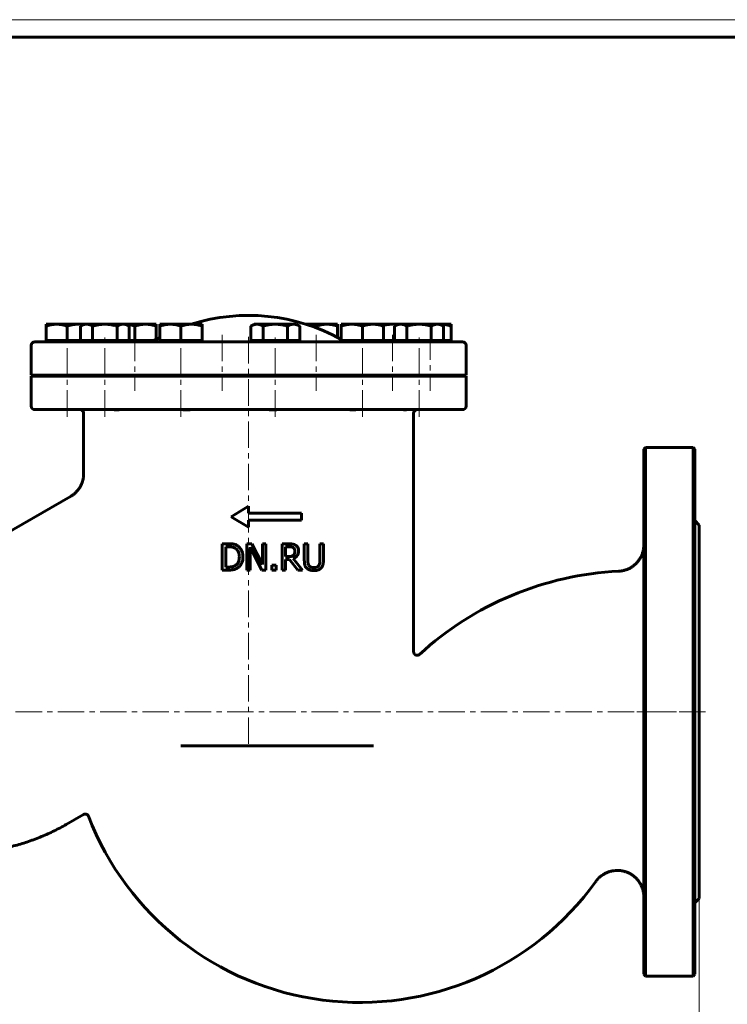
# Model space of a CAD drawing. Header units: millimetres. Extents: x 0 to 594, y 0 to 420.
# Tile 3 of 4: x 126 to 326, y 141 to 420. Entities that reach past the tile are written whole.
import ezdxf

# ---------------------------------------------------------------- set-up
doc = ezdxf.new("R2010")
doc.units = ezdxf.units.MM
for name, pattern in [('K5LT_AXLED', [12, 7.5, -1.5, 1.5, -1.5]), ('K5LT_BASIC', [0]), ('K5LT_THIN', [0])]:
    doc.linetypes.add(name, pattern=pattern)
doc.layers.add('Системный слой', color=7, linetype='Continuous')
doc.layers.add('Системный слой (1)', color=7, linetype='Continuous', true_color=0x6c6c6c)
doc.styles.add('KDIMTEXTSTYLE', font='GOST_AU.SHX', dxfattribs={"width": 0.96, "oblique": 15, "height": 5})
doc.styles.add('KTEXTSTYLE', font='GOST_AU.SHX', dxfattribs={"width": 0.56, "height": 5})
doc.dimstyles.new('KDIMSTYLE (0.50)', dxfattribs={"dimtxt": 5, "dimasz": 1, "dimexe": 2, "dimexo": 0, "dimgap": 1, "dimtad": 1, "dimlfac": 2, "dimtxsty": 'KDIMTEXTSTYLE', "dimsah": 1, "dimcen": 0, "dimdle": 1, "dimadec": 0, "dimazin": 0, "dimtfac": 0.667, "dimtmove": 0, "dimatfit": 3, "dimfxl": 1, "dimtvp": 1, "dimtolj": 1, "dimtzin": 0, "dimarcsym": 0})

# ---------------------------------------------------------------- blocks, each defined once
blk = doc.blocks.new('U12')
at = {"layer": 'Системный слой (1)', "color": 143, "linetype": 'K5LT_BASIC', "lineweight": 60, "true_color": 0x33acca}
for p, q in [((302.67, 223.56), (302.67, 298.06)), ((302.67, 149.06), (302.67, 223.56))]:
    blk.add_line(p, q, dxfattribs=at)
blk = doc.blocks.new('U15')
at = {"layer": 'Системный слой (1)', "color": 143, "linetype": 'K5LT_BASIC', "lineweight": 60, "true_color": 0x33acca}
for p, q in [((317.17, 298.06), (317.17, 223.56)), ((317.17, 223.56), (317.17, 149.06))]:
    blk.add_line(p, q, dxfattribs=at)
blk = doc.blocks.new('U17')
at = {"layer": 'Системный слой (1)', "color": 143, "linetype": 'K5LT_BASIC', "lineweight": 60, "true_color": 0x33acca}
for p, q in [((318.42, 223.56), (318.42, 276.56)), ((318.42, 170.56), (318.42, 223.56))]:
    blk.add_line(p, q, dxfattribs=at)
blk = doc.blocks.new('U18')
at = {"layer": 'Системный слой (1)', "color": 143, "linetype": 'K5LT_BASIC', "lineweight": 60, "true_color": 0x33acca}
for p, q in [((156.57, 333.46), (155.77, 333.55)), ((157.39, 333.29), (156.57, 333.46)), ((158.28, 333.03), (157.39, 333.29))]:
    blk.add_line(p, q, dxfattribs=at)
blk = doc.blocks.new('U19')
at = {"layer": 'Системный слой (1)', "color": 143, "linetype": 'K5LT_BASIC', "lineweight": 60, "true_color": 0x33acca}
for p, q in [((143.12, 309.31), (143.06, 309.31)), ((143.06, 309.31), (143.06, 309.31)), ((143.15, 309.31), (143.12, 309.31)), ((143.16, 309.31), (143.15, 309.31)), ((143.17, 309.31), (143.16, 309.31)), ((143.27, 309.3), (143.17, 309.31)), ((143.17, 309.31), (143.17, 309.31)), ((143.31, 309.3), (143.27, 309.3)), ((143.33, 309.3), (143.31, 309.3)), ((143.34, 309.29), (143.33, 309.3)), ((143.35, 309.29), (143.34, 309.29)), ((143.39, 309.29), (143.35, 309.29)), ((143.35, 309.29), (143.35, 309.29)), ((143.4, 309.29), (143.39, 309.29)), ((143.41, 309.29), (143.4, 309.29)), ((143.42, 309.29), (143.41, 309.29)), ((143.44, 309.29), (143.42, 309.29)), ((143.42, 309.29), (143.42, 309.29)), ((143.42, 309.29), (143.42, 309.29)), ((143.42, 309.29), (143.42, 309.29)), ((143.45, 309.29), (143.44, 309.29)), ((143.46, 309.29), (143.45, 309.29)), ((143.45, 309.29), (143.45, 309.29)), ((143.46, 309.31), (143.49, 309.31)), ((143.46, 309.28), (143.46, 309.29)), ((143.46, 309.29), (143.46, 309.29)), ((143.46, 309.29), (143.46, 309.29)), ((143.47, 309.28), (143.46, 309.28)), ((143.46, 309.28), (143.46, 309.28)), ((143.48, 309.28), (143.47, 309.28)), ((143.47, 309.28), (143.47, 309.28)), ((143.47, 309.28), (143.47, 309.28)), ((143.47, 309.28), (143.47, 309.28)), ((143.47, 309.28), (143.47, 309.28)), ((143.47, 309.28), (143.47, 309.28)), ((143.47, 309.28), (143.47, 309.28)), ((143.47, 309.28), (143.47, 309.28)), ((143.47, 309.28), (143.47, 309.28)), ((143.47, 309.28), (143.47, 309.28)), ((143.47, 309.28), (143.47, 309.28)), ((143.47, 309.28), (143.47, 309.28)), ((143.49, 309.29), (143.48, 309.28)), ((143.48, 309.28), (143.48, 309.28)), ((143.48, 309.28), (143.48, 309.28)), ((143.48, 309.28), (143.48, 309.28)), ((143.48, 309.28), (143.48, 309.28)), ((143.48, 309.28), (143.48, 309.28)), ((143.48, 309.28), (143.48, 309.28)), ((143.48, 309.28), (143.48, 309.28)), ((143.48, 309.28), (143.48, 309.28)), ((143.49, 309.31), (143.51, 309.3)), ((143.5, 309.29), (143.49, 309.29)), ((143.49, 309.29), (143.49, 309.29)), ((143.49, 309.29), (143.49, 309.29)), ((143.49, 309.29), (143.49, 309.29)), ((143.51, 309.29), (143.5, 309.29)), ((143.51, 309.3), (143.52, 309.3)), ((143.52, 309.29), (143.51, 309.29)), ((143.52, 309.3), (143.52, 309.29)), ((143.52, 309.29), (143.52, 309.29)), ((143.52, 309.29), (143.52, 309.29)), ((143.52, 309.29), (143.52, 309.29)), ((143.52, 309.29), (143.52, 309.29))]:
    blk.add_line(p, q, dxfattribs=at)
blk = doc.blocks.new('U20')
at = {"layer": 'Системный слой (1)', "color": 143, "linetype": 'K5LT_BASIC', "lineweight": 60, "true_color": 0x33acca}
for start, end in [(60.9822, 107.4752), (117.7254, 120.5102)]:
    blk.add_arc((190.55, 281.9), 54.17, start, end, dxfattribs=at)
blk = doc.blocks.new('U21')
at = {"layer": 'Системный слой (1)', "color": 143, "linetype": 'K5LT_BASIC', "lineweight": 60, "true_color": 0x33acca}
for p, q in [((128.85, 318.81), (225.16, 318.81)), ((225.16, 318.81), (252.25, 318.81))]:
    blk.add_line(p, q, dxfattribs=at)
blk = doc.blocks.new('U22')
at = {"layer": 'Системный слой (1)', "color": 143, "linetype": 'K5LT_BASIC', "lineweight": 60, "true_color": 0x33acca}
for p, q in [((231.82, 333.55), (231.36, 333.56)), ((232.28, 333.52), (231.82, 333.55)), ((232.75, 333.47), (232.28, 333.52))]:
    blk.add_line(p, q, dxfattribs=at)
blk = doc.blocks.new('U23')
at = {"layer": 'Системный слой (1)', "color": 143, "linetype": 'K5LT_BASIC', "lineweight": 60, "true_color": 0x33acca}
for p, q in [((229.69, 333.43), (228.83, 333.27)), ((230.53, 333.53), (229.69, 333.43)), ((231.36, 333.56), (230.53, 333.53))]:
    blk.add_line(p, q, dxfattribs=at)
blk = doc.blocks.new('U24')
at = {"layer": 'Системный слой (1)', "color": 143, "linetype": 'K5LT_BASIC', "lineweight": 60, "true_color": 0x33acca}
for p, q in [((207.75, 333.5), (206.82, 333.56)), ((208.72, 333.32), (207.75, 333.5)), ((209.75, 333.03), (208.72, 333.32))]:
    blk.add_line(p, q, dxfattribs=at)
blk = doc.blocks.new('U25')
at = {"layer": 'Системный слой (1)', "color": 143, "linetype": 'K5LT_BASIC', "lineweight": 60, "true_color": 0x33acca}
for p, q in [((142.55, 333.55), (142.08, 333.56)), ((143.03, 333.5), (142.55, 333.55)), ((143.52, 333.43), (143.03, 333.5))]:
    blk.add_line(p, q, dxfattribs=at)
blk = doc.blocks.new('U26')
at = {"layer": 'Системный слой (1)', "color": 143, "linetype": 'K5LT_BASIC', "lineweight": 60, "true_color": 0x33acca}
for p, q in [((244.95, 333.56), (244.91, 333.56)), ((244.99, 333.56), (244.95, 333.56)), ((245.03, 333.56), (244.99, 333.56))]:
    blk.add_line(p, q, dxfattribs=at)
blk = doc.blocks.new('D4')
at = {"layer": 'Системный слой (1)'}
for points in [[(83.42, 111.71), (82.92, 112.37), (83.42, 113.03), (78.42, 112.37)], [(313.42, 111.71), (318.42, 112.37), (313.42, 113.03), (313.92, 112.37)]]:
    blk.add_hatch(color=7, dxfattribs=at).paths.add_polyline_path(points)
at = {"layer": 'Системный слой (1)', "color": 7, "linetype": 'K5LT_THIN', "lineweight": 18, "true_color": 0xffffff}
for p, q in [((78.42, 170.56), (78.42, 110.37)), ((318.42, 170.56), (318.42, 110.37)), ((78.42, 112.37), (83.42, 113.03)), ((83.42, 111.71), (78.42, 112.37)), ((83.42, 113.03), (82.92, 112.37)), ((82.92, 112.37), (83.42, 111.71)), ((313.92, 112.37), (313.42, 113.03)), ((313.42, 113.03), (318.42, 112.37)), ((318.42, 112.37), (313.42, 111.71)), ((313.42, 111.71), (313.92, 112.37))]:
    blk.add_line(p, q, dxfattribs=at)
blk.add_wipeout([(192.82, 113.37), (192.82, 120.75), (203.58, 120.75), (203.58, 113.37)]).dxf.layer = 'Системный слой (1)'
blk.add_line((78.42, 112.37), (318.42, 112.37), dxfattribs=at)
at = {"layer": 'Системный слой (1)', "color": 7, "insert": (192.82, 119.96), "char_height": 5, "attachment_point": 1, "style": 'KTEXTSTYLE'}
blk.add_mtext('\\H5.0;\\W1.000;\\Q15;\\Q15;\\W0.960;480', dxfattribs=at)
blk = doc.blocks.new('KDIMARROW_01')
at = {"layer": 'Системный слой'}
blk.add_hatch(color=0, dxfattribs=at).paths.add_polyline_path([(-5, -0.66), (0, 0), (-5, 0.66), (-4.5, 0)])
at = {"layer": 'Системный слой', "color": 0, "linetype": 'K5LT_THIN', "lineweight": 18}
for p, q in [((-4.5, 0), (-5, 0.66)), ((-5, 0.66), (0, 0)), ((0, 0), (-5, -0.66)), ((-5, -0.66), (-4.5, 0))]:
    blk.add_line(p, q, dxfattribs=at)
at = {"layer": 'Системный слой (1)', "color": 0, "linetype": 'K5LT_THIN', "lineweight": 18}
blk.add_line((190.55, 223.56), (190.05, 223.56), dxfattribs=at)
blk = doc.blocks.new('U27')
at = {"color": 7, "linetype": 'K5LT_THIN', "lineweight": 18, "true_color": 0xffffff}
blk.add_line((0, 420), (594, 420), dxfattribs=at)
at = {"color": 143, "linetype": 'K5LT_BASIC', "lineweight": 60, "true_color": 0x33acca}
blk.add_line((20, 415), (589, 415), dxfattribs=at)

msp = doc.modelspace()

# ---------------------------------------------------------------- linework, layer by layer
at = {"layer": 'Системный слой (1)', "color": 143, "linetype": 'K5LT_BASIC', "lineweight": 60, "true_color": 0x33acca}
for p, q in [((133.0755, 333.563), (136.0755, 333.563)), ((133.0755, 333.0271), (133.0755, 333.563)), ((133.0755, 328.963), (133.0755, 333.0271)), ((136.0755, 333.563), (142.0755, 333.563)), ((139.0755, 328.963), (139.0755, 333.0271)), ((142.0755, 333.563), (143.7463, 333.563)), ((143.7463, 333.563), (142.8181, 333.0271)), ((142.8181, 328.963), (142.8181, 333.0271)), ((143.7463, 333.563), (144.5502, 333.563)), ((144.5502, 333.563), (149.7463, 333.563)), ((146.2822, 328.963), (146.2822, 333.0271)), ((149.7463, 333.563), (154.9425, 333.563)), ((153.2104, 328.963), (153.2104, 333.0271)), ((154.9425, 333.563), (155.7463, 333.563)), ((155.7463, 333.563), (161.2757, 333.563)), ((155.7463, 333.563), (156.6745, 333.0271)), ((156.6745, 328.963), (156.6745, 333.0271)), ((158.2757, 328.963), (158.2757, 333.0271)), ((161.2757, 333.563), (164.2757, 333.563)), ((164.2757, 333.563), (164.2757, 333.0271)), ((164.2757, 329.2634), (164.2757, 333.0271)), ((165.3507, 333.563), (168.3507, 333.563)), ((165.3507, 333.0271), (165.3507, 333.563)), ((165.3507, 328.963), (165.3507, 333.0271)), ((168.3507, 333.563), (174.3507, 333.563)), ((171.3507, 328.963), (171.3507, 333.0271)), ((174.3507, 333.563), (177.3507, 333.563)), ((177.3507, 333.563), (177.3507, 333.0271)), ((177.3507, 328.963), (177.3507, 333.0271)), ((192.0998, 333.563), (191.1715, 333.0271)), ((191.1715, 328.963), (191.1715, 333.0271)), ((192.0998, 333.563), (192.9036, 333.563)), ((192.9036, 333.563), (198.0998, 333.563)), ((194.6357, 328.963), (194.6357, 333.0271)), ((198.0998, 333.563), (203.2959, 333.563)), ((201.5639, 328.963), (201.5639, 333.0271)), ((203.2959, 333.563), (204.0998, 333.563)), ((204.0998, 333.563), (205.028, 333.0271)), ((205.028, 328.963), (205.028, 333.0271)), ((206.8167, 333.563), (212.751, 333.563)), ((209.751, 332.5459), (209.751, 333.0271)), ((212.751, 333.563), (215.751, 333.563)), ((215.751, 333.563), (215.751, 333.0271)), ((215.751, 329.8439), (215.751, 333.0271)), ((216.8261, 333.563), (219.8261, 333.563)), ((216.8261, 333.0271), (216.8261, 333.563)), ((216.8261, 328.963), (216.8261, 333.0271)), ((219.8261, 333.563), (225.8261, 333.563)), ((222.8261, 328.963), (222.8261, 333.0271)), ((225.8261, 333.563), (228.8261, 333.563)), ((228.8261, 333.563), (231.3554, 333.563)), ((228.8261, 333.563), (228.8261, 333.0271)), ((228.8261, 328.963), (228.8261, 333.0271)), ((231.3554, 333.563), (232.9043, 333.563)), ((232.9043, 333.563), (231.9761, 333.0271)), ((231.9761, 328.963), (231.9761, 333.0271)), ((232.9043, 333.563), (233.7081, 333.563)), ((233.7081, 333.563), (238.9043, 333.563)), ((235.4402, 328.963), (235.4402, 333.0271)), ((238.9043, 333.563), (244.1004, 333.563)), ((242.3684, 328.963), (242.3684, 333.0271)), ((244.1004, 333.563), (244.9043, 333.563)), ((244.9043, 333.563), (245.8325, 333.0271)), ((244.9043, 333.563), (245.0263, 333.563)), ((245.0263, 333.563), (248.0263, 333.563)), ((245.8325, 328.963), (245.8325, 333.0271)), ((248.0263, 333.563), (248.0263, 333.0271)), ((248.0263, 328.963), (248.0263, 333.0271)), ((128.8485, 319.0629), (128.8485, 327.5629)), ((251.2533, 328.5629), (129.8485, 328.5629)), ((136.0755, 328.963), (133.0755, 328.963)), ((133.0755, 328.963), (133.0755, 328.5629)), ((139.0755, 328.963), (136.0755, 328.963)), ((142.0755, 328.963), (139.0755, 328.963)), ((142.8181, 328.963), (142.0755, 328.963)), ((144.5502, 328.963), (142.8181, 328.963)), ((143.7463, 328.963), (143.7463, 328.5629)), ((146.2822, 328.963), (144.5502, 328.963)), ((149.7463, 328.963), (146.2822, 328.963)), ((153.2104, 328.963), (149.7463, 328.963)), ((154.9425, 328.963), (153.2104, 328.963)), ((156.6745, 328.963), (154.9425, 328.963)), ((155.7463, 328.963), (155.7463, 328.5629)), ((158.2757, 328.963), (156.6745, 328.963)), ((161.2757, 328.963), (158.2757, 328.963)), ((163.7413, 328.963), (161.2757, 328.963)), ((165.3507, 328.963), (165.3507, 328.5629)), ((168.3507, 328.963), (165.3507, 328.963)), ((171.3507, 328.963), (168.3507, 328.963)), ((174.3507, 328.963), (171.3507, 328.963)), ((177.3507, 328.963), (174.3507, 328.963)), ((177.3507, 328.963), (177.3507, 328.5629)), ((192.9036, 328.963), (191.1715, 328.963)), ((192.0998, 328.963), (192.0998, 328.5629)), ((194.6357, 328.963), (192.9036, 328.963)), ((198.0998, 328.963), (194.6357, 328.963)), ((201.5639, 328.963), (198.0998, 328.963)), ((203.2959, 328.963), (201.5639, 328.963)), ((205.028, 328.963), (203.2959, 328.963)), ((204.0998, 328.963), (204.0998, 328.5629)), ((216.8261, 328.963), (216.8261, 328.5629)), ((219.8261, 328.963), (216.8261, 328.963)), ((222.8261, 328.963), (219.8261, 328.963)), ((225.8261, 328.963), (222.8261, 328.963)), ((228.8261, 328.963), (225.8261, 328.963)), ((231.3554, 328.963), (228.8261, 328.963)), ((228.8261, 328.963), (228.8261, 328.5629)), ((231.9761, 328.963), (231.3554, 328.963)), ((233.7081, 328.963), (231.9761, 328.963)), ((232.9043, 328.963), (232.9043, 328.5629)), ((235.4402, 328.963), (233.7081, 328.963)), ((238.9043, 328.963), (235.4402, 328.963)), ((242.3684, 328.963), (238.9043, 328.963)), ((244.1004, 328.963), (242.3684, 328.963)), ((245.8325, 328.963), (244.1004, 328.963)), ((244.9043, 328.963), (244.9043, 328.5629)), ((248.0263, 328.963), (245.8325, 328.963)), ((248.0263, 328.963), (248.0263, 328.5629)), ((252.2533, 319.0629), (252.2533, 327.5629)), ((128.8485, 319.0629), (252.2533, 319.0629)), ((128.8485, 310.3129), (128.8485, 318.8129)), ((135.0755, 319.0629), (135.0755, 318.8129)), ((143.0755, 319.0629), (143.0755, 318.8129)), ((145.7463, 319.0629), (145.7463, 318.8129)), ((153.7463, 319.0629), (153.7463, 318.8129)), ((154.2757, 319.0629), (154.2757, 318.8129)), ((162.2757, 319.0629), (162.2757, 318.8129)), ((167.3507, 319.0629), (167.3507, 318.8129)), ((175.3507, 319.0629), (175.3507, 318.8129)), ((179.002, 319.0629), (179.002, 318.8129)), ((186.8009, 318.8129), (186.8009, 319.0629)), ((194.0998, 319.0629), (194.0998, 318.8129)), ((202.0998, 319.0629), (202.0998, 318.8129)), ((205.751, 319.0629), (205.751, 318.8129)), ((213.751, 319.0629), (213.751, 318.8129)), ((218.8261, 319.0629), (218.8261, 318.8129)), ((226.8261, 319.0629), (226.8261, 318.8129)), ((227.3554, 319.0629), (227.3554, 318.8129)), ((234.9043, 319.0629), (234.9043, 318.8129)), ((242.9043, 319.0629), (242.9043, 318.8129)), ((246.0263, 319.0629), (246.0263, 318.8129)), ((252.2533, 310.3129), (252.2533, 318.8129)), ((129.8485, 309.3129), (251.2533, 309.3129)), ((143.7338, 291.1474), (143.7338, 308.3129)), ((237.3677, 240.5859), (237.368, 308.3129)), ((302.6739, 298.063), (303.1739, 298.563)), ((303.1739, 298.563), (303.1739, 223.563)), ((316.6739, 298.563), (303.1739, 298.563)), ((316.6739, 223.563), (316.6739, 298.563)), ((317.1739, 298.063), (316.6739, 298.563)), ((104.036, 263.8979), (139.9843, 284.6526)), ((185.5509, 278.9316), (190.5509, 281.9316)), ((190.5509, 279.9316), (190.5509, 281.9316)), ((190.5509, 279.9316), (205.5509, 279.9316)), ((205.5509, 277.9316), (205.5509, 279.9316)), ((185.5509, 278.9316), (190.5509, 275.9316)), ((190.5509, 275.9316), (190.5509, 277.9316)), ((190.5509, 277.9316), (205.5509, 277.9316)), ((318.4239, 276.563), (317.1739, 277.813)), ((183.0315, 271.274), (183.0315, 263.774)), ((184.7393, 271.274), (183.0315, 271.274)), ((191.4432, 271.274), (190.027, 271.274)), ((190.027, 271.274), (190.027, 263.774)), ((194.4638, 265.3359), (191.4432, 271.274)), ((195.3937, 271.274), (194.4638, 271.274)), ((194.4638, 271.274), (194.4638, 265.3359)), ((195.3937, 263.774), (195.3937, 271.274)), ((200.0372, 271.274), (200.0372, 263.774)), ((201.9699, 271.274), (200.0372, 271.274)), ((207.3427, 271.274), (206.3459, 271.274)), ((206.3459, 271.274), (206.3459, 266.5941)), ((207.3427, 266.5941), (207.3427, 271.274)), ((210.7766, 271.274), (210.7766, 266.5697)), ((211.7734, 271.274), (210.7766, 271.274)), ((211.7734, 266.5941), (211.7734, 271.274)), ((184.0282, 270.4109), (184.788, 270.4109)), ((184.0282, 264.637), (184.0282, 270.4109)), ((190.9569, 263.774), (190.9569, 270.2407)), ((190.9569, 270.2407), (194.2754, 263.774)), ((201.0339, 267.5908), (201.0339, 270.4109)), ((201.0339, 270.4109), (202.0246, 270.4109)), ((201.9091, 267.5908), (201.0339, 267.5908)), ((201.0339, 266.7582), (202.1765, 266.7582)), ((201.0339, 263.774), (201.0339, 266.7582)), ((202.1765, 266.7582), (204.5469, 263.774)), ((205.8415, 263.774), (203.1733, 267.0377)), ((183.0315, 263.774), (184.7576, 263.774)), ((184.788, 264.637), (184.0282, 264.637)), ((190.027, 263.774), (190.9569, 263.774)), ((194.2754, 263.774), (195.3937, 263.774)), ((198.3111, 265.2083), (197.1077, 265.2083)), ((197.1077, 265.2083), (197.1077, 263.774)), ((197.1077, 263.774), (198.3111, 263.774)), ((198.3111, 263.774), (198.3111, 265.2083)), ((200.0372, 263.774), (201.0339, 263.774)), ((204.5469, 263.774), (205.8415, 263.774)), ((237.3678, 240.586), (237.3678, 240.5857)), ((303.1739, 223.563), (303.1739, 148.563)), ((316.6739, 148.563), (316.6739, 223.563)), ((171.2626, 213.938), (225.9856, 213.938)), ((138.8149, 191.6015), (143.6837, 194.4125)), ((318.4239, 170.563), (317.1739, 169.313)), ((302.6739, 149.063), (303.1739, 148.563)), ((316.6739, 148.563), (303.1739, 148.563)), ((317.1739, 149.063), (316.6739, 148.563))]:
    msp.add_line(p, q, dxfattribs=at)
at = {"layer": 'Системный слой (1)', "color": 30, "linetype": 'K5LT_AXLED', "lineweight": 18, "true_color": 0xff8000}
for p, q in [((139.0755, 307.3129), (139.0755, 330.963)), ((149.7463, 307.3129), (149.7463, 330.963)), ((158.2757, 330.5629), (158.2757, 314.6764)), ((171.3507, 307.3129), (171.3507, 330.963)), ((183.002, 330.5629), (183.002, 314.6764)), ((190.5509, 214.438), (190.5509, 330.5629)), ((198.0998, 307.3129), (198.0998, 330.963)), ((209.751, 330.5629), (209.751, 314.6764)), ((222.8261, 307.3129), (222.8261, 330.963)), ((231.3554, 330.5629), (231.3554, 314.6764)), ((238.9043, 307.3129), (238.9043, 330.963)), ((242.0263, 330.963), (242.0263, 314.6764)), ((76.4239, 223.563), (312.5489, 223.563)), ((300.6739, 223.563), (320.4239, 223.563))]:
    msp.add_line(p, q, dxfattribs=at)
at = {"layer": 'Системный слой (1)', "color": 143, "linetype": 'K5LT_BASIC', "lineweight": 60, "true_color": 0x33acca}
for centre, radius, start, end in [((129.8485, 327.5629), 1, 90, 180), ((251.2533, 327.5629), 1, 0, 90), ((129.8485, 310.3129), 1, 180, 270), ((251.2533, 310.3129), 1, 270, 0), ((142.7338, 308.3129), 1, 0, 90), ((238.368, 308.3129), 1, 90, 180), ((299.9216, 173.563), 90, 92.791034, 132.564582), ((222.0997, 223.563), 82.5, 201.067185, 324.285694)]:
    msp.add_arc(centre, radius, start, end, dxfattribs=at)
for points, weights in [([(136.0755, 333.563), (134.6832, 333.563), (133.0755, 333.0271)], [1, 1.0379548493, 1]), ([(139.0755, 333.0271), (137.4678, 333.563), (136.0755, 333.563)], [1, 1.0379548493, 1]), ([(142.0755, 333.563), (140.6832, 333.563), (139.0755, 333.0271)], [1, 1.0379548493, 1]), ([(144.5502, 333.563), (143.7463, 333.563), (142.8181, 333.0271)], [1, 1.0379548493, 1]), ([(146.2822, 333.0271), (145.354, 333.563), (144.5502, 333.563)], [1, 1.0379548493, 1]), ([(149.7463, 333.563), (148.1386, 333.563), (146.2822, 333.0271)], [1, 1.0379548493, 1]), ([(153.2104, 333.0271), (151.354, 333.563), (149.7463, 333.563)], [1, 1.0379548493, 1]), ([(154.9425, 333.563), (154.1386, 333.563), (153.2104, 333.0271)], [1, 1.0379548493, 1]), ([(156.6745, 333.0271), (155.7463, 333.563), (154.9425, 333.563)], [1, 1.0379548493, 1]), ([(161.2757, 333.563), (159.8834, 333.563), (158.2757, 333.0271)], [1, 1.0379548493, 1]), ([(164.2757, 333.0271), (162.668, 333.563), (161.2757, 333.563)], [1, 1.0379548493, 1]), ([(168.3507, 333.563), (166.9584, 333.563), (165.3507, 333.0271)], [1, 1.0379548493, 1]), ([(171.3507, 333.0271), (169.743, 333.563), (168.3507, 333.563)], [1, 1.0379548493, 1]), ([(174.3507, 333.563), (172.9584, 333.563), (171.3507, 333.0271)], [1, 1.0379548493, 1]), ([(177.3507, 333.0271), (175.743, 333.563), (174.3507, 333.563)], [1, 1.0379548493, 1]), ([(192.9036, 333.563), (192.0998, 333.563), (191.1715, 333.0271)], [1, 1.0379548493, 1]), ([(194.6357, 333.0271), (193.7074, 333.563), (192.9036, 333.563)], [1, 1.0379548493, 1]), ([(198.0998, 333.563), (196.4921, 333.563), (194.6357, 333.0271)], [1, 1.0379548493, 1]), ([(201.5639, 333.0271), (199.7074, 333.563), (198.0998, 333.563)], [1, 1.0379548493, 1]), ([(203.2959, 333.563), (202.4921, 333.563), (201.5639, 333.0271)], [1, 1.0379548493, 1]), ([(205.028, 333.0271), (204.0998, 333.563), (203.2959, 333.563)], [1, 1.0379548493, 1]), ([(212.751, 333.563), (211.3587, 333.563), (209.751, 333.0271)], [1, 1.0379548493, 1]), ([(215.751, 333.0271), (214.1433, 333.563), (212.751, 333.563)], [1, 1.0379548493, 1]), ([(219.8261, 333.563), (218.4338, 333.563), (216.8261, 333.0271)], [1, 1.0379548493, 1]), ([(222.8261, 333.0271), (221.2184, 333.563), (219.8261, 333.563)], [1, 1.0379548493, 1]), ([(225.8261, 333.563), (224.4338, 333.563), (222.8261, 333.0271)], [1, 1.0379548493, 1]), ([(228.8261, 333.0271), (227.2184, 333.563), (225.8261, 333.563)], [1, 1.0379548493, 1]), ([(233.7081, 333.563), (232.9043, 333.563), (231.9761, 333.0271)], [1, 1.0379548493, 1]), ([(235.4402, 333.0271), (234.512, 333.563), (233.7081, 333.563)], [1, 1.0379548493, 1]), ([(238.9043, 333.563), (237.2966, 333.563), (235.4402, 333.0271)], [1, 1.0379548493, 1]), ([(242.3684, 333.0271), (240.512, 333.563), (238.9043, 333.563)], [1, 1.0379548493, 1]), ([(244.1004, 333.563), (243.2966, 333.563), (242.3684, 333.0271)], [1, 1.0379548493, 1]), ([(245.8325, 333.0271), (244.9043, 333.563), (244.1004, 333.563)], [1, 1.0379548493, 1]), ([(248.0263, 333.0271), (246.4186, 333.563), (245.0263, 333.563)], [1, 1.0379548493, 1]), ([(138.8149, 191.6015), (124.8919, 183.563), (108.8149, 183.563)], [0.886554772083, 0.856346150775, 0.886554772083])]:
    msp.add_rational_spline(points, weights, degree=2, dxfattribs=at)
for points, knots in [([(153.9127, 309.3129), (153.8186, 309.3129), (153.6962, 309.3007), (153.4711, 309.2891), (153.3975, 309.2864), (153.3047, 309.2851), (153.2903, 309.2849), (153.2667, 309.2848), (153.2578, 309.2847), (153.2418, 309.2847), (153.2348, 309.2847), (153.2201, 309.2847), (153.2124, 309.2847), (153.1924, 309.2848), (153.1801, 309.2849), (153.1277, 309.2854), (153.0866, 309.2861), (152.9793, 309.2888), (152.9117, 309.2911), (152.7111, 309.299), (152.5732, 309.3057), (152.3566, 309.3117), (152.2846, 309.3129), (152.2128, 309.3129)], [0.374130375, 0.374130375, 0.374130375, 0.374130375, 0.468675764, 0.468675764, 0.510041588, 0.510041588, 0.517579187, 0.517579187, 0.522148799, 0.522148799, 0.525688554, 0.525688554, 0.529509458, 0.529509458, 0.535561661, 0.535561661, 0.554965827, 0.554965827, 0.585078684, 0.585078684, 0.641279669, 0.641279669, 0.669114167, 0.669114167, 0.669114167, 0.669114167]), ([(174.1846, 309.3129), (173.9765, 309.3129), (173.7412, 309.3007), (173.3619, 309.2891), (173.2436, 309.2864), (173.1005, 309.2851), (173.0784, 309.2849), (173.0427, 309.2848), (173.0291, 309.2847), (173.005, 309.2847), (172.9945, 309.2847), (172.9725, 309.2847), (172.9611, 309.2847), (172.9314, 309.2848), (172.9132, 309.2849), (172.8361, 309.2854), (172.777, 309.2861), (172.6246, 309.2888), (172.531, 309.2911), (172.26, 309.299), (172.0813, 309.3057), (171.8118, 309.3117), (171.724, 309.3129), (171.6379, 309.3129)], [0.374130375, 0.374130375, 0.374130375, 0.374130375, 0.468675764, 0.468675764, 0.510041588, 0.510041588, 0.517579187, 0.517579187, 0.522148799, 0.522148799, 0.525688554, 0.525688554, 0.529509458, 0.529509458, 0.53556166, 0.53556166, 0.554965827, 0.554965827, 0.585078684, 0.585078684, 0.641279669, 0.641279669, 0.669114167, 0.669114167, 0.669114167, 0.669114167]), ([(198.8418, 309.3129), (198.5754, 309.3129), (198.2903, 309.3007), (197.8584, 309.2891), (197.7271, 309.2864), (197.5721, 309.2851), (197.5483, 309.2849), (197.5099, 309.2848), (197.4954, 309.2847), (197.4697, 309.2847), (197.4584, 309.2847), (197.435, 309.2847), (197.4229, 309.2847), (197.3915, 309.2848), (197.3722, 309.2849), (197.2913, 309.2854), (197.2298, 309.2861), (197.0732, 309.2888), (196.9787, 309.2911), (196.7098, 309.299), (196.5384, 309.3057), (196.2882, 309.3117), (196.208, 309.3129), (196.1306, 309.3129)], [0.374130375, 0.374130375, 0.374130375, 0.374130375, 0.468675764, 0.468675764, 0.510041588, 0.510041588, 0.517579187, 0.517579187, 0.522148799, 0.522148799, 0.525688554, 0.525688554, 0.529509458, 0.529509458, 0.53556166, 0.53556166, 0.554965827, 0.554965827, 0.585078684, 0.585078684, 0.641279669, 0.641279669, 0.669114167, 0.669114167, 0.669114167, 0.669114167]), ([(220.333, 309.2878), (220.2819, 309.2867), (220.2315, 309.2858), (220.1624, 309.2851), (220.1432, 309.2849), (220.1124, 309.2848), (220.1009, 309.2847), (220.0804, 309.2847), (220.0715, 309.2847), (220.053, 309.2847), (220.0434, 309.2847), (220.0186, 309.2848), (220.0035, 309.2849), (219.9403, 309.2854), (219.893, 309.2861), (219.7742, 309.2888), (219.7041, 309.2911), (219.5094, 309.299), (219.3911, 309.3057), (219.2272, 309.3117), (219.1762, 309.3129), (219.1283, 309.3129)], [0.490642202, 0.490642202, 0.490642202, 0.490642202, 0.510041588, 0.510041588, 0.517579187, 0.517579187, 0.522148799, 0.522148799, 0.525688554, 0.525688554, 0.529509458, 0.529509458, 0.53556166, 0.53556166, 0.554965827, 0.554965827, 0.585078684, 0.585078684, 0.641279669, 0.641279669, 0.669114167, 0.669114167, 0.669114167, 0.669114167]), ([(221.2774, 309.3129), (221.0242, 309.3129), (220.7656, 309.3007), (220.4496, 309.2907), (220.3908, 309.2891), (220.333, 309.2878)], [0.374130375, 0.374130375, 0.374130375, 0.374130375, 0.468675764, 0.468675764, 0.490642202, 0.490642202, 0.490642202, 0.490642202]), ([(235.4799, 309.3129), (235.3077, 309.3129), (235.1449, 309.3007), (234.9382, 309.2891), (234.8804, 309.2864), (234.8183, 309.2851), (234.8089, 309.2849), (234.794, 309.2848), (234.7885, 309.2847), (234.7787, 309.2847), (234.7745, 309.2847), (234.7658, 309.2847), (234.7614, 309.2847), (234.7499, 309.2848), (234.743, 309.2849), (234.7145, 309.2854), (234.694, 309.2861), (234.6448, 309.2888), (234.6179, 309.2911), (234.5496, 309.299), (234.5161, 309.3057), (234.4825, 309.3117), (234.4743, 309.3129), (234.4687, 309.3129)], [0.374130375, 0.374130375, 0.374130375, 0.374130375, 0.468675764, 0.468675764, 0.510041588, 0.510041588, 0.517579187, 0.517579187, 0.522148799, 0.522148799, 0.525688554, 0.525688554, 0.529509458, 0.529509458, 0.53556166, 0.53556166, 0.554965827, 0.554965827, 0.585078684, 0.585078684, 0.641279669, 0.641279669, 0.669114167, 0.669114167, 0.669114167, 0.669114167]), ([(139.9841, 284.6522), (139.9849, 284.6527), (139.986, 284.6533), (139.9881, 284.6545), (139.9893, 284.6552), (139.993, 284.6574), (139.9954, 284.6587), (140.0024, 284.6628), (140.007, 284.6655), (140.0206, 284.6734), (140.0296, 284.6787), (140.0565, 284.6945), (140.0743, 284.7051), (140.1267, 284.7366), (140.1612, 284.7577), (140.2627, 284.821), (140.3293, 284.864), (140.5246, 284.9947), (140.6513, 285.0853), (141.0177, 285.3653), (141.2492, 285.5657), (141.7065, 286.0124), (141.9298, 286.2612), (142.3419, 286.786), (142.5307, 287.0618), (142.8619, 287.6232), (143.006, 287.9078), (143.2571, 288.4956), (143.3639, 288.7989), (143.5398, 289.4225), (143.608, 289.7429), (143.7026, 290.3904), (143.7288, 290.7173), (143.7338, 291.0789), (143.7341, 291.1132), (143.7341, 291.1476)], [0, 0, 0, 0, 0.0077156, 0.0077156, 0.02006056, 0.02006056, 0.04320735, 0.04320735, 0.08795782, 0.08795782, 0.17591565, 0.17591565, 0.35028818, 0.35028818, 0.68977453, 0.68977453, 1.35640229, 1.35640229, 2.66496798, 2.66496798, 5.23271993, 5.23271993, 8.03721969, 8.03721969, 10.83989869, 10.83989869, 13.51490186, 13.51490186, 16.21173784, 16.21173784, 18.95939547, 18.95939547, 21.71019918, 21.71019918, 21.9990356, 21.9990356, 21.9990356, 21.9990356]), ([(187.4257, 270.6783), (187.161, 270.8523), (186.8646, 270.9781), (186.3082, 271.1467), (185.9457, 271.231), (185.108, 271.2704), (184.9224, 271.274), (184.7393, 271.274)], [-0.97818998, -0.97818998, -0.97818998, -0.97818998, -0.506497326, -0.506497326, -0.11065427, -0.11065427, 0, 0, 0, 0]), ([(203.8783, 270.8789), (203.6578, 271.0214), (203.4208, 271.1253), (202.9001, 271.2405), (202.5567, 271.2607), (202.193, 271.2724), (202.0811, 271.274), (201.9699, 271.274)], [-0.375826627, -0.375826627, -0.375826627, -0.375826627, -0.225487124, -0.225487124, -0.068772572, -0.068772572, 0, 0, 0, 0]), ([(184.788, 270.4109), (184.8718, 270.4109), (184.9507, 270.4097), (185.1071, 270.4049), (185.1835, 270.4012), (185.3559, 270.3898), (185.4461, 270.3812), (185.583, 270.3648), (185.6347, 270.3575), (185.7227, 270.3435), (185.76, 270.3369), (185.8241, 270.3246), (185.8517, 270.3189), (185.8903, 270.3104), (185.9032, 270.3074), (186.2172, 270.2337), (186.5018, 270.1192), (186.7693, 269.9611)], [-0.298094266, -0.298094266, -0.298094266, -0.298094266, -0.282631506, -0.282631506, -0.265465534, -0.265465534, -0.24088547, -0.24088547, -0.223376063, -0.223376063, -0.208073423, -0.208073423, -0.194398, -0.194398, -0.186864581, -0.186864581, 0, 0, 0, 0]), ([(186.7693, 269.9611), (186.9723, 269.8368), (187.1518, 269.6846), (187.4606, 269.3163), (187.5815, 269.108), (187.8454, 268.4588), (187.9059, 267.9886), (187.9059, 267.53)], [-0.562802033, -0.562802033, -0.562802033, -0.562802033, -0.420107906, -0.420107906, -0.275126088, -0.275126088, 0, 0, 0, 0]), ([(188.9452, 267.5179), (188.9452, 267.8551), (188.9168, 268.1945), (188.7862, 268.8229), (188.6917, 269.1119), (188.4221, 269.6586), (188.192, 270.0379), (187.685, 270.4928), (187.5587, 270.59), (187.4257, 270.6783)], [-1.06784233, -1.06784233, -1.06784233, -1.06784233, -0.72163244, -0.72163244, -0.40910062, -0.40910062, -0.09593451, -0.09593451, 0, 0, 0, 0]), ([(202.0246, 270.4109), (202.0938, 270.4109), (202.1575, 270.4097), (202.3171, 270.4039), (202.4031, 270.3975), (202.5164, 270.3856), (202.5527, 270.3811), (202.6135, 270.3724), (202.6389, 270.3683), (202.6836, 270.3605), (202.703, 270.3567), (202.7318, 270.3509), (202.7423, 270.3486), (202.8906, 270.3154), (203.0242, 270.2674), (203.1707, 270.1842), (203.1935, 270.1703), (203.2158, 270.1556)], [-0.176993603, -0.176993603, -0.176993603, -0.176993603, -0.16435319, -0.16435319, -0.142610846, -0.142610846, -0.130652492, -0.130652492, -0.120404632, -0.120404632, -0.110785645, -0.110785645, -0.104580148, -0.104580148, -0.016497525, -0.016497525, 0, 0, 0, 0]), ([(203.1733, 267.0377), (203.4576, 267.1438), (203.7233, 267.2899), (204.1021, 267.6106), (204.2879, 267.7975), (204.5743, 268.2869), (204.6586, 268.5455), (204.72, 268.9577), (204.7292, 269.0978), (204.7292, 269.2379)], [-0.714357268, -0.714357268, -0.714357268, -0.714357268, -0.428399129, -0.428399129, -0.250321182, -0.250321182, -0.084050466, -0.084050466, 0, 0, 0, 0]), ([(203.2158, 270.1556), (203.3022, 270.0974), (203.3801, 270.0283), (203.5108, 269.8667), (203.5601, 269.78), (203.664, 269.517), (203.6899, 269.3386), (203.6899, 269.1589)], [-0.234976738, -0.234976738, -0.234976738, -0.234976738, -0.170609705, -0.170609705, -0.107834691, -0.107834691, 0, 0, 0, 0]), ([(203.6899, 269.1589), (203.6899, 269.017), (203.6796, 268.8734), (203.6229, 268.565), (203.5779, 268.4478), (203.4777, 268.2245), (203.3838, 268.0925), (203.2645, 267.9798)], [-0.186912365, -0.186912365, -0.186912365, -0.186912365, -0.147837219, -0.147837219, -0.100484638, -0.100484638, 0, 0, 0, 0]), ([(204.7292, 269.2379), (204.7292, 269.4103), (204.7146, 269.5843), (204.6459, 269.9024), (204.5965, 270.0469), (204.4618, 270.3023), (204.3297, 270.5209), (204.0145, 270.7851), (203.9478, 270.834), (203.8783, 270.8789)], [-0.730599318, -0.730599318, -0.730599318, -0.730599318, -0.478219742, -0.478219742, -0.253196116, -0.253196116, -0.051108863, -0.051108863, 0, 0, 0, 0]), ([(295.5391, 263.4571), (295.5418, 263.4572), (295.5456, 263.4574), (295.5529, 263.4578), (295.5574, 263.458), (295.5701, 263.4586), (295.5782, 263.4591), (295.6022, 263.4604), (295.618, 263.4613), (295.665, 263.4642), (295.6961, 263.4663), (295.7892, 263.4732), (295.851, 263.4786), (296.0352, 263.4968), (296.1575, 263.512), (296.5212, 263.5662), (296.7613, 263.6141), (297.308, 263.7511), (297.6125, 263.8485), (298.2074, 264.0815), (298.4977, 264.2171), (299.0568, 264.5236), (299.3256, 264.6941), (299.8419, 265.0693), (300.0891, 265.2743), (300.5551, 265.7139), (300.774, 265.9486), (301.1779, 266.4417), (301.363, 266.7), (301.6973, 267.235), (301.8469, 267.5115), (302.1167, 268.0936), (302.2352, 268.4001), (302.4266, 269.0115), (302.5013, 269.3158), (302.6124, 269.9359), (302.6483, 270.2514), (302.6707, 270.6944), (302.6739, 270.8217), (302.6739, 270.9483)], [0, 0, 0, 0, 0.02000542, 0.02000542, 0.05334779, 0.05334779, 0.11336405, 0.11336405, 0.23006234, 0.23006234, 0.46012467, 0.46012467, 0.91691511, 0.91691511, 1.8238275, 1.8238275, 3.62431535, 3.62431535, 5.97114119, 5.97114119, 8.32409169, 8.32409169, 10.66172554, 10.66172554, 13.01930921, 13.01930921, 15.37528547, 15.37528547, 17.70868605, 17.70868605, 20.01673536, 20.01673536, 22.42912446, 22.42912446, 24.72980546, 24.72980546, 27.06304239, 27.06304239, 27.99574455, 27.99574455, 27.99574455, 27.99574455]), ([(187.9059, 267.53), (187.9059, 267.1933), (187.8769, 266.8452), (187.743, 266.3031), (187.6495, 266.0238), (187.3058, 265.5013), (187.1027, 265.2987), (186.8605, 265.1354)], [-0.679880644, -0.679880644, -0.679880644, -0.679880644, -0.375496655, -0.375496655, -0.175660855, -0.175660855, 0, 0, 0, 0]), ([(187.4136, 264.3757), (187.6231, 264.5141), (187.8125, 264.6765), (188.1586, 265.0544), (188.3094, 265.2668), (188.7391, 266.0261), (188.8622, 266.5383), (188.9349, 267.1449), (188.9452, 267.3313), (188.9452, 267.5179)], [-0.580036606, -0.580036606, -0.580036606, -0.580036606, -0.475297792, -0.475297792, -0.366556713, -0.366556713, -0.111953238, -0.111953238, 0, 0, 0, 0]), ([(203.2645, 267.9798), (203.1857, 267.9011), (203.0979, 267.8354), (202.8606, 267.7074), (202.7355, 267.6782), (202.4327, 267.6112), (202.1672, 267.5908), (201.9091, 267.5908)], [-0.214807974, -0.214807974, -0.214807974, -0.214807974, -0.192201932, -0.192201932, -0.159558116, -0.159558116, 0, 0, 0, 0]), ([(206.3459, 266.5941), (206.3459, 266.1528), (206.3825, 265.6675), (206.5519, 265.0921), (206.6481, 264.8123), (206.9313, 264.4472), (206.9951, 264.3758), (207.0631, 264.3088)], [-0.907103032, -0.907103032, -0.907103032, -0.907103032, -0.284321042, -0.284321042, -0.059263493, -0.059263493, 0, 0, 0, 0]), ([(207.6648, 265.0807), (207.5548, 265.2474), (207.4767, 265.4301), (207.3758, 265.8493), (207.3553, 266.1125), (207.3441, 266.4196), (207.3427, 266.5071), (207.3427, 266.5941)], [-0.302491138, -0.302491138, -0.302491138, -0.302491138, -0.184372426, -0.184372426, -0.052166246, -0.052166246, 0, 0, 0, 0]), ([(210.7766, 266.5697), (210.7766, 266.3316), (210.7655, 266.0762), (210.7045, 265.6618), (210.6588, 265.4529), (210.5153, 265.1782), (210.4861, 265.1286), (210.4545, 265.0807)], [-0.393967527, -0.393967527, -0.393967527, -0.393967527, -0.190294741, -0.190294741, -0.035549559, -0.035549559, 0, 0, 0, 0]), ([(211.0562, 264.3088), (211.1856, 264.4323), (211.2987, 264.5722), (211.4872, 264.8873), (211.5593, 265.0568), (211.6418, 265.3421), (211.6957, 265.5458), (211.747, 265.9758), (211.7568, 266.0944), (211.7668, 266.2758), (211.7693, 266.3389), (211.7726, 266.4659), (211.7734, 266.53), (211.7734, 266.5941)], [-0.98478239, -0.98478239, -0.98478239, -0.98478239, -0.660398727, -0.660398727, -0.336589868, -0.336589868, -0.147414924, -0.147414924, -0.076271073, -0.076271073, -0.038416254, -0.038416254, 0, 0, 0, 0]), ([(184.7576, 263.774), (185.1863, 263.774), (185.6622, 263.7938), (186.3388, 263.9059), (186.6788, 263.9832), (187.203, 264.2496), (187.3097, 264.3104), (187.4136, 264.3757)], [-0.822152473, -0.822152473, -0.822152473, -0.822152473, -0.353572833, -0.353572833, -0.073733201, -0.073733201, 0, 0, 0, 0]), ([(186.8605, 265.1354), (186.725, 265.0404), (186.5815, 264.96), (186.2162, 264.8024), (186.0364, 264.7613), (185.5758, 264.6636), (185.171, 264.637), (184.788, 264.637)], [-0.320637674, -0.320637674, -0.320637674, -0.320637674, -0.283645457, -0.283645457, -0.231581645, -0.231581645, 0, 0, 0, 0]), ([(207.0631, 264.3088), (207.2716, 264.1003), (207.5127, 263.9459), (207.9955, 263.7466), (208.299, 263.6582), (208.837, 263.6195), (208.9471, 263.6159), (209.0566, 263.6159)], [-0.690481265, -0.690481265, -0.690481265, -0.690481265, -0.350719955, -0.350719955, -0.071485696, -0.071485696, 0, 0, 0, 0]), ([(209.0566, 264.4668), (208.8928, 264.4668), (208.7255, 264.4794), (208.3865, 264.5473), (208.2562, 264.5984), (208.0166, 264.7175), (207.8883, 264.8111), (207.7375, 264.9788), (207.6994, 265.0282), (207.6648, 265.0807)], [-0.272789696, -0.272789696, -0.272789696, -0.272789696, -0.209325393, -0.209325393, -0.139891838, -0.139891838, -0.038600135, -0.038600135, 0, 0, 0, 0]), ([(210.4545, 265.0807), (210.3957, 264.9916), (210.3268, 264.9129), (210.1664, 264.7719), (210.076, 264.7126), (209.8366, 264.5913), (209.6131, 264.5062), (209.2127, 264.4701), (209.1347, 264.4668), (209.0566, 264.4668)], [-0.53826465, -0.53826465, -0.53826465, -0.53826465, -0.403865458, -0.403865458, -0.262743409, -0.262743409, -0.050940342, -0.050940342, 0, 0, 0, 0]), ([(209.0566, 263.6159), (209.4031, 263.6159), (209.7697, 263.6478), (210.4525, 263.8503), (210.6991, 264.009), (210.9337, 264.1946), (210.9963, 264.2499), (211.0562, 264.3088)], [-0.321983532, -0.321983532, -0.321983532, -0.321983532, -0.191722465, -0.191722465, -0.053334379, -0.053334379, 0, 0, 0, 0]), ([(239.0441, 239.8494), (239.0438, 239.8491), (239.0433, 239.8487), (239.0425, 239.8479), (239.042, 239.8475), (239.0406, 239.8462), (239.0397, 239.8454), (239.0371, 239.843), (239.0354, 239.8415), (239.0303, 239.8369), (239.0269, 239.8339), (239.0168, 239.8252), (239.0101, 239.8195), (238.99, 239.803), (238.9764, 239.7925), (238.9356, 239.7624), (238.9076, 239.7439), (238.8403, 239.7041), (238.8005, 239.684), (238.7181, 239.6489), (238.6756, 239.634), (238.5894, 239.6101), (238.5459, 239.6011), (238.4594, 239.5893), (238.4165, 239.5863), (238.3304, 239.586), (238.2873, 239.5887), (238.2003, 239.5997), (238.1564, 239.6082), (238.0697, 239.6311), (238.0269, 239.6454), (237.944, 239.6795), (237.9039, 239.6992), (237.8289, 239.7425), (237.7939, 239.7659), (237.7263, 239.8176), (237.6939, 239.8459), (237.6323, 239.9072), (237.6032, 239.9401), (237.5495, 240.0096), (237.5249, 240.0461), (237.4813, 240.1213), (237.4621, 240.1599), (237.4287, 240.2398), (237.4145, 240.281), (237.3915, 240.3656), (237.3827, 240.4088), (237.3708, 240.4967), (237.3677, 240.5413), (237.3677, 240.5859)], [0, 0, 0, 0, 0.01202998, 0.01202998, 0.03007494, 0.03007494, 0.06315738, 0.06315738, 0.12631476, 0.12631476, 0.24962203, 0.24962203, 0.49022159, 0.49022159, 0.95939073, 0.95939073, 1.87366911, 1.87366911, 3.08870332, 3.08870332, 4.31239675, 4.31239675, 5.52203277, 5.52203277, 6.6895536, 6.6895536, 7.86423788, 7.86423788, 9.07831672, 9.07831672, 10.30437984, 10.30437984, 11.51881316, 11.51881316, 12.6632716, 12.6632716, 13.83392446, 13.83392446, 15.02797431, 15.02797431, 16.2242505, 16.2242505, 17.39565501, 17.39565501, 18.58125449, 18.58125449, 19.78096211, 19.78096211, 20.99812048, 20.99812048, 20.99812048, 20.99812048]), ([(143.6825, 194.4146), (143.6828, 194.4147), (143.6832, 194.415), (143.6838, 194.4153), (143.6842, 194.4156), (143.6853, 194.4162), (143.6861, 194.4166), (143.6882, 194.4178), (143.6896, 194.4186), (143.6937, 194.4209), (143.6964, 194.4224), (143.7044, 194.4269), (143.7098, 194.4298), (143.7257, 194.4381), (143.7363, 194.4435), (143.7678, 194.4587), (143.789, 194.468), (143.851, 194.4927), (143.8926, 194.5062), (143.9774, 194.5279), (144.0207, 194.5359), (144.1074, 194.5462), (144.1507, 194.5485), (144.2371, 194.5474), (144.2801, 194.5441), (144.3662, 194.5318), (144.4093, 194.5228), (144.4938, 194.4992), (144.5352, 194.4847), (144.6148, 194.4507), (144.6531, 194.4312), (144.7259, 194.388), (144.7606, 194.3643), (144.8291, 194.311), (144.8628, 194.2811), (144.9262, 194.2167), (144.9559, 194.1822), (145.0103, 194.1098), (145.035, 194.072), (145.0794, 193.9926), (145.0991, 193.9509), (145.1156, 193.908)], [0, 0, 0, 0, 0.01111451, 0.01111451, 0.02778629, 0.02778629, 0.0583512, 0.0583512, 0.11670241, 0.11670241, 0.23062618, 0.23062618, 0.45291648, 0.45291648, 0.8863826, 0.8863826, 1.73108593, 1.73108593, 3.32537913, 3.32537913, 4.9285741, 4.9285741, 6.5106035, 6.5106035, 8.08130224, 8.08130224, 9.6851201, 9.6851201, 11.28339584, 11.28339584, 12.84673001, 12.84673001, 14.37560604, 14.37560604, 16.01626577, 16.01626577, 17.67508446, 17.67508446, 19.32009079, 19.32009079, 20.99826343, 20.99826343, 20.99826343, 20.99826343]), ([(289.0844, 175.4043), (289.0859, 175.4064), (289.0877, 175.4089), (289.0916, 175.4142), (289.0939, 175.4174), (289.1004, 175.4264), (289.1046, 175.4323), (289.117, 175.4492), (289.1251, 175.4603), (289.1492, 175.4931), (289.1652, 175.5146), (289.2129, 175.578), (289.2449, 175.6195), (289.3405, 175.7411), (289.4054, 175.8202), (289.6013, 176.0493), (289.7369, 176.1956), (290.1081, 176.5658), (290.353, 176.7803), (290.8666, 177.1743), (291.135, 177.354), (291.6927, 177.677), (291.9819, 177.8205), (292.5786, 178.0705), (292.8864, 178.1767), (293.5074, 178.3464), (293.8205, 178.4105), (294.4549, 178.4985), (294.7762, 178.5222), (295.4234, 178.5286), (295.7493, 178.5107), (296.3941, 178.4332), (296.7132, 178.3738), (297.3219, 178.2193), (297.6122, 178.1268), (298.1933, 177.9015), (298.4835, 177.767), (299.0298, 177.4685), (299.2868, 177.3063), (299.8014, 176.9361), (300.0571, 176.7252), (300.5448, 176.2668), (300.7762, 176.0185), (301.2048, 175.4928), (301.402, 175.2153), (301.7545, 174.641), (301.9104, 174.3444), (302.1682, 173.7604), (302.2734, 173.4745), (302.4511, 172.879), (302.5222, 172.5691), (302.6264, 171.9346), (302.6584, 171.6098), (302.6724, 171.1985), (302.6739, 171.1123), (302.6739, 171.0262)], [0, 0, 0, 0, 0.00834758, 0.00834758, 0.02086895, 0.02086895, 0.04382479, 0.04382479, 0.08764959, 0.08764959, 0.17321228, 0.17321228, 0.34016388, 0.34016388, 0.6657195, 0.6657195, 1.30013563, 1.30013563, 2.33408441, 2.33408441, 3.35775285, 3.35775285, 4.3801775, 4.3801775, 5.41168653, 5.41168653, 6.42512789, 6.42512789, 7.44625942, 7.44625942, 8.48049138, 8.48049138, 9.50953054, 9.50953054, 10.47468737, 10.47468737, 11.48799686, 11.48799686, 12.4519734, 12.4519734, 13.50231525, 13.50231525, 14.57762146, 14.57762146, 15.6561937, 15.6561937, 16.71843965, 16.71843965, 17.68392745, 17.68392745, 18.69099498, 18.69099498, 19.72552853, 19.72552853, 19.99947841, 19.99947841, 19.99947841, 19.99947841])]:
    msp.add_open_spline(points, degree=3, knots=knots, dxfattribs=at)

# ---------------------------------------------------------------- block references
at = {"layer": 'Системный слой (1)'}
for name in ['U20', 'U25', 'U18', 'U24', 'U23', 'U22', 'U26', 'U21', 'U19', 'U12', 'U15', 'U17']:
    msp.add_blockref(name, (0, 0), dxfattribs=at)

# ---------------------------------------------------------------- next in the draw order: dimensions: what is measured, and where the dimension line sits
at = {"layer": 'Системный слой (1)', "color": 7}
dim = msp.add_linear_dim(base=(78.4239, 112.372), p1=(318.4239, 170.563), p2=(78.4239, 170.563), dimstyle='KDIMSTYLE (0.50)', override={"dimexo": 0, "dimpost": '\\H5.0;\\W0.960;\\Q15;<>', "dimblk1": 'KDIMARROW_01', "dimblk2": 'KDIMARROW_01', "dimse1": 0, "dimse2": 0, "dimclrt": 7, "dimtol": 1, "dimtp": 0, "dimtm": 0, "dimtdec": 5, "dimtolj": 1}, dxfattribs=at)
dim.commit()
dim.dimension.update_dxf_attribs({"geometry": 'D4', "text_midpoint": (198.4239, 112.372), "dimtype": 160})

# ---------------------------------------------------------------- next in the draw order: block references
msp.add_blockref('U27', (0, 0))

doc.saveas('drawing.dxf')
